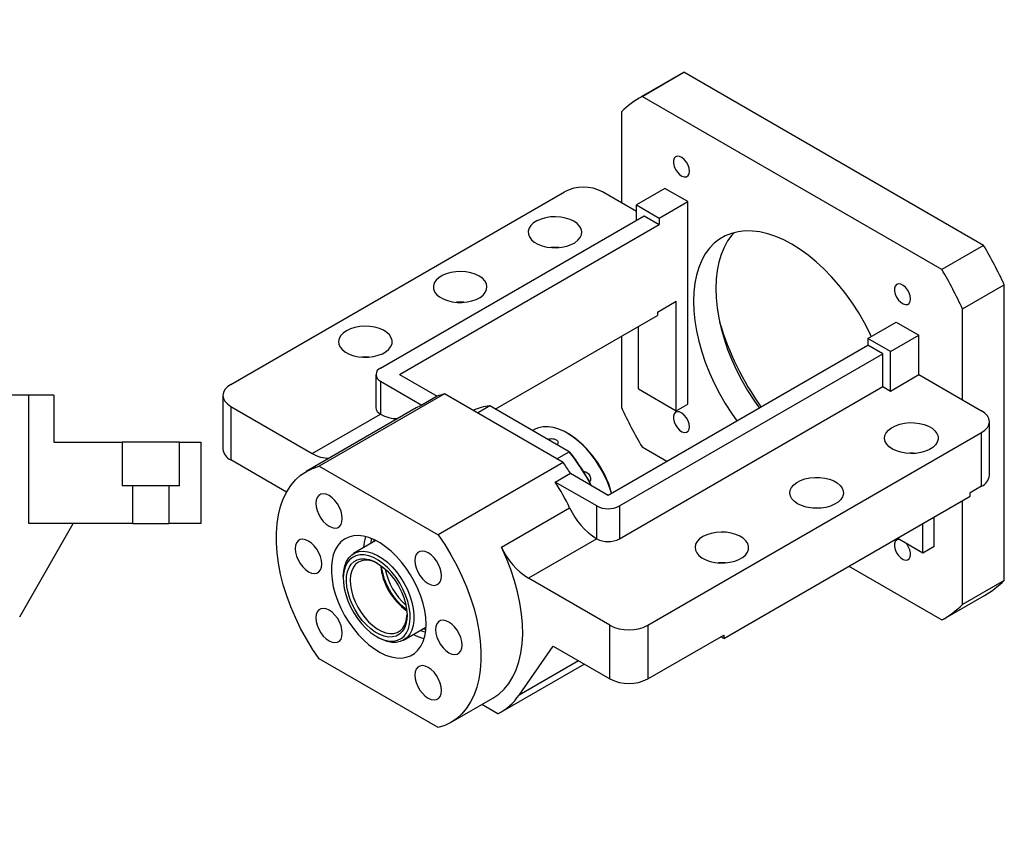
# Model space of a CAD drawing. Header units: millimetres. Extents: x 19 to 332, y 6 to 190.
# Tile 5 of 5: x 170 to 275, y 105 to 190. Entities that reach past the tile are written whole.
import ezdxf

# ---------------------------------------------------------------- set-up
doc = ezdxf.new("R2010")
doc.units = ezdxf.units.MM
doc.layers.add('圖層0', color=7, linetype='Continuous')
doc.styles.add('SLDTEXTSTYLE0', font='TXT', dxfattribs={"width": 0.7})
doc.styles.add('SLDTEXTSTYLE1', font='TXT', dxfattribs={"width": 0.7, "bigfont": 'bigfont'})
doc.styles.add('SLDTEXTSTYLE4', font='TXT', dxfattribs={"width": 0.625, "bigfont": 'bigfont'})

# ---------------------------------------------------------------- blocks, each defined once
blk = doc.blocks.new('SW_NOTE_2')
at = {"layer": '圖層0', "color": 0, "char_height": 2.6458, "attachment_point": 2}
for s, insert, style in [('\\M+19655\\M+196CA\\M+19AA4 BW-BW', (10.62, 3.41), 'SLDTEXTSTYLE1'), ('\\M+194E4\\M+197E1 1 : 3', (10.99, -1.26), 'SLDTEXTSTYLE4')]:
    blk.add_mtext(s, dxfattribs=dict(at, insert=insert, style=style))

msp = doc.modelspace()

# ---------------------------------------------------------------- linework, layer by layer
at = {"color": 7, "linetype": 'Continuous', "lineweight": 25}
for p, q in [((240.6284, 184.2939), (236.1837, 181.728)), ((236.2739, 181.7795), (240.7186, 184.3454)), ((240.6284, 184.2939), (240.7186, 184.3454)), ((272.6784, 165.8954), (240.7186, 184.3454)), ((268.2337, 163.3295), (236.2739, 181.7795)), ((234.0711, 180.135), (234.0711, 170.4531)), ((192.4528, 151.0926), (228.0102, 171.6194)), ((234.0711, 170.4531), (232.0508, 171.6194)), ((238.7178, 171.97), (235.6873, 170.2206)), ((241.1421, 170.5705), (238.7178, 171.97)), ((235.6873, 169.5201), (234.0711, 170.4531)), ((235.6873, 170.2206), (238.1117, 168.821)), ((235.6873, 168.5876), (235.6873, 170.2206)), ((238.1117, 168.821), (241.1421, 170.5705)), ((241.1421, 148.9904), (241.1421, 170.5705)), ((208.4132, 152.8426), (236.4954, 169.0542)), ((236.4954, 169.0542), (238.1117, 168.1211)), ((210.4335, 152.1428), (238.1117, 168.1211)), ((238.1117, 168.821), (238.1117, 168.1211)), ((272.6784, 165.8954), (268.2337, 163.3295)), ((270.4366, 159.1416), (274.8812, 161.7075)), ((274.8812, 130.2123), (274.8812, 161.7075)), ((237.9097, 158.7892), (239.93, 159.9555)), ((239.93, 148.2907), (239.93, 159.9555)), ((220.6373, 148.4682), (237.9097, 158.4393)), ((237.9097, 158.7892), (237.9097, 158.4393)), ((270.4366, 149.4598), (270.4366, 159.1416)), ((260.335, 155.9917), (263.3655, 157.7412)), ((263.3655, 157.7412), (265.7899, 156.3416)), ((235.8894, 150.6233), (235.8894, 157.273)), ((262.7594, 154.5922), (265.7899, 156.3416)), ((265.7899, 152.1423), (265.7899, 156.3416)), ((232.6569, 139.3136), (260.335, 155.2918)), ((234.0711, 156.2233), (234.0711, 148.6398)), ((262.7594, 154.5922), (260.335, 155.9917)), ((260.335, 155.9917), (260.335, 155.2918)), ((261.9513, 154.3588), (260.335, 155.2918)), ((233.869, 138.1473), (261.9513, 154.3588)), ((261.9513, 150.8593), (261.9513, 154.3588)), ((262.7594, 150.3928), (262.7594, 154.5922)), ((207.9111, 152.1428), (207.9111, 148.6434)), ((210.4335, 152.1428), (214.4453, 149.8269)), ((262.7594, 150.3928), (265.7899, 152.1423)), ((265.7899, 152.1423), (270.4366, 149.4598)), ((208.4132, 151.4431), (208.4132, 147.9436)), ((208.4132, 151.4431), (212.8291, 148.8938)), ((215.2206, 150.0792), (201.8866, 142.3816)), ((227.8697, 142.777), (215.2206, 150.0792)), ((233.869, 134.6478), (261.9513, 150.8593)), ((235.8894, 150.6233), (239.93, 148.2907)), ((261.9513, 150.8593), (262.7594, 150.3928)), ((170.9363, 149.9499), (164.3171, 149.9499)), ((170.9363, 136.2833), (170.9363, 149.9499)), ((173.6029, 149.9499), (170.9363, 149.9499)), ((173.6029, 149.9499), (173.6029, 144.9499)), ((191.616, 149.9263), (191.616, 144.2105)), ((214.4453, 149.8269), (212.8291, 148.8938)), ((239.93, 148.2907), (241.1421, 148.9904)), ((270.4366, 149.4598), (272.4569, 148.2935)), ((192.4528, 148.76), (192.4528, 143.0442)), ((192.4528, 148.76), (201.1419, 143.7439)), ((212.2153, 148.5919), (200.4975, 141.8274)), ((201.1419, 143.7439), (208.415, 147.9426)), ((208.4132, 147.9436), (208.415, 147.9426)), ((220.048, 148.8083), (218.7351, 148.0503)), ((228.4972, 143.9307), (220.048, 148.8083)), ((273.2937, 141.4114), (273.2937, 147.1272)), ((224.7421, 146.2562), (224.6055, 146.1773)), ((228.415, 145.8437), (228.314, 145.9021)), ((236.8995, 125.4341), (272.4569, 145.9609)), ((272.4569, 140.2451), (272.4569, 145.9609)), ((173.6029, 144.9499), (180.8809, 144.9499)), ((180.8809, 144.9499), (180.8809, 140.2833)), ((186.9916, 144.9499), (180.8809, 144.9499)), ((186.9916, 140.2833), (186.9916, 144.9499)), ((186.9916, 144.9499), (189.2696, 144.9499)), ((189.2696, 144.9499), (189.2696, 136.2833)), ((227.1842, 143.1728), (228.4972, 143.9307)), ((228.4972, 143.9307), (228.5715, 143.8878)), ((236.2739, 144.4519), (238.9158, 142.9268)), ((198.3884, 139.6177), (192.4528, 143.0442)), ((227.8697, 142.777), (214.5357, 135.0795)), ((201.8866, 142.3816), (214.5357, 135.0795)), ((227.0288, 140.6965), (228.6451, 141.6295)), ((231.4447, 138.1473), (227.0288, 140.6965)), ((228.6451, 141.6295), (232.6569, 139.3136)), ((182.021, 140.2833), (180.8809, 140.2833)), ((182.021, 136.2833), (182.021, 140.2833)), ((185.8516, 140.2833), (182.021, 140.2833)), ((185.8516, 140.2833), (185.8516, 136.2833)), ((186.9916, 140.2833), (185.8516, 140.2833)), ((272.4569, 140.2451), (271.2447, 139.5453)), ((244.9807, 124.0335), (271.2447, 139.1954)), ((270.4366, 127.6465), (270.4366, 138.7289)), ((271.2447, 139.1954), (271.2447, 139.5453)), ((221.2913, 133.745), (228.5644, 137.9436)), ((231.4447, 134.6478), (231.4447, 138.1473)), ((233.869, 138.1473), (233.869, 134.6478)), ((267.4061, 133.8286), (267.4061, 136.9794)), ((169.9588, 126.3447), (175.65, 136.2833)), ((182.021, 136.2833), (170.9363, 136.2833)), ((182.021, 136.2833), (185.8516, 136.2833)), ((189.2696, 136.2833), (185.8516, 136.2833)), ((266.1939, 133.1288), (266.1939, 136.2796)), ((207.9257, 134.4534), (205.5471, 133.0803)), ((231.4429, 134.6488), (224.1698, 130.4502)), ((231.4447, 134.6478), (231.4429, 134.6488)), ((266.1939, 133.1288), (263.4649, 134.7042)), ((267.4061, 133.8286), (266.1939, 133.1288)), ((258.3121, 131.7296), (268.2337, 126.0019)), ((204.4433, 130.6406), (204.4433, 130.4073)), ((232.8589, 125.4341), (224.1698, 130.4502)), ((274.8812, 130.2123), (270.4366, 127.6465)), ((268.3239, 126.0534), (272.7686, 128.6193)), ((210.8752, 123.8507), (213.2538, 125.2238)), ((212.9984, 125.0763), (213.2367, 124.9822)), ((232.8589, 119.7183), (232.8589, 125.4341)), ((236.8995, 125.4341), (236.8995, 119.7183)), ((208.0086, 124.2315), (208.2106, 124.1148)), ((208.5894, 123.9181), (208.2106, 124.1148)), ((236.8995, 119.7183), (244.9807, 124.3835)), ((244.9807, 124.0335), (244.6776, 124.2085)), ((244.9807, 124.3835), (244.9807, 124.0335)), ((223.1751, 118.0028), (226.798, 123.2172)), ((226.798, 123.2172), (232.8589, 119.7183)), ((214.5357, 114.5493), (201.8866, 121.8515)), ((221.2266, 116.1848), (230.1032, 121.3091)), ((215.9248, 115.1036), (220.3695, 117.6694)), ((220.8971, 116.0086), (219.1949, 116.9913))]:
    msp.add_line(p, q, dxfattribs=at)
at = {"color": 8, "linetype": 'Continuous', "lineweight": 25}
msp.add_line((229.5028, 121.6557), (223.1751, 118.0028), dxfattribs=at)
at = {"color": 7, "linetype": 'Continuous', "lineweight": 25, "flags": 128}
for points in [[(241.3267, 173.8085), (241.2886, 174.1228), (241.1775, 174.4532), (241.0035, 174.7703), (240.7818, 175.0461), (240.5323, 175.2559), (240.277, 175.3811), (240.0388, 175.4107), (239.8387, 175.3419), (239.6945, 175.181), (239.6191, 174.9421), (239.6191, 174.6466), (239.6945, 174.3206), (239.8387, 173.9931), (240.0388, 173.6934), (240.277, 173.4478), (240.5323, 173.2784), (240.7818, 173.2001), (241.0035, 173.2199), (241.1775, 173.3361), (241.2886, 173.5383), (241.3267, 173.8085)], [(229.0203, 168.4704), (228.6015, 168.6701), (228.1247, 168.8204), (227.6073, 168.9158), (227.068, 168.9531), (226.5262, 168.9307), (226.0015, 168.8495), (225.513, 168.7125), (225.0781, 168.5246), (224.7127, 168.2926), (224.43, 168.0248), (224.2402, 167.731), (224.1501, 167.4218), (224.1631, 167.1083), (224.2785, 166.8019), (224.4924, 166.5137), (224.7968, 166.254), (225.1809, 166.0323), (225.6307, 165.8565), (226.13, 165.7331), (226.6608, 165.6664), (227.2038, 165.6589), (227.7395, 165.7109), (228.2484, 165.8205), (228.7122, 165.9837), (229.1142, 166.1947), (229.4397, 166.4457), (229.677, 166.7277), (229.8176, 167.0306), (229.8563, 167.3434), (229.7919, 167.6547), (229.6265, 167.9534), (229.3662, 168.2286), (229.0203, 168.4704)], [(260.7098, 156.2081), (260.5442, 156.5561), (259.983, 157.6452), (259.3691, 158.7086), (258.7065, 159.7391), (257.9998, 160.7297), (257.2539, 161.6735), (256.4739, 162.5642), (255.665, 163.3957), (254.8328, 164.1622), (253.983, 164.8585), (253.1214, 165.4799), (252.2538, 166.0222), (251.3863, 166.4816), (250.5247, 166.855), (249.6749, 167.1398), (248.8427, 167.3341), (248.0338, 167.4366), (247.2537, 167.4465), (246.5078, 167.3639), (245.8012, 167.1892), (245.1386, 166.9237), (244.5246, 166.5691), (243.9634, 166.128), (243.4589, 165.6032), (243.0144, 164.9985), (242.6331, 164.3178), (242.3175, 163.566), (242.0697, 162.748), (241.8915, 161.8695), (241.7841, 160.9366), (241.7482, 159.9555), (241.7841, 158.933), (241.8915, 157.876), (242.0697, 156.7918), (242.3175, 155.6878), (242.6331, 154.5715), (243.0144, 153.4506), (243.4589, 152.3327), (243.9634, 151.2254), (244.5246, 150.1363), (245.1386, 149.0729), (245.8012, 148.0424), (246.3737, 147.2321)], [(246.1141, 167.2792), (245.8429, 166.9794), (245.3984, 166.3747), (245.017, 165.6941), (244.7014, 164.9422), (244.4537, 164.1242), (244.2755, 163.2458), (244.1681, 162.3128), (244.1322, 161.3317)], [(218.9188, 162.639), (218.4999, 162.8386), (218.0232, 162.9889), (217.5058, 163.0844), (216.9665, 163.1216), (216.4247, 163.0992), (215.9, 163.0181), (215.4114, 162.881), (214.9766, 162.6931), (214.6112, 162.4611), (214.3285, 162.1933), (214.1387, 161.8995), (214.0486, 161.5903), (214.0615, 161.2768), (214.177, 160.9704), (214.3908, 160.6822), (214.6953, 160.4225), (215.0794, 160.2008), (215.5292, 160.025), (216.0285, 159.9016), (216.5593, 159.8349), (217.1023, 159.8275), (217.638, 159.8795), (218.1469, 159.989), (218.6107, 160.1522), (219.0126, 160.3632), (219.3381, 160.6142), (219.5755, 160.8963), (219.7161, 161.1991), (219.7548, 161.5119), (219.6903, 161.8233), (219.5249, 162.1219), (219.2646, 162.3972), (218.9188, 162.639)], [(264.8982, 160.201), (264.86, 160.5153), (264.749, 160.8457), (264.5749, 161.1628), (264.3532, 161.4386), (264.1037, 161.6484), (263.8485, 161.7736), (263.6102, 161.8032), (263.4101, 161.7345), (263.2659, 161.5735), (263.1905, 161.3346), (263.1905, 161.0391), (263.2659, 160.7131), (263.4101, 160.3857), (263.6102, 160.0859), (263.8485, 159.8403), (264.1037, 159.6709), (264.3532, 159.5926), (264.5749, 159.6124), (264.749, 159.7286), (264.86, 159.9308), (264.8982, 160.201)], [(244.1322, 161.3317), (244.1681, 160.3092), (244.2755, 159.2522), (244.4537, 158.168), (244.7014, 157.064), (245.017, 155.9477), (245.3984, 154.8268), (245.8429, 153.7089), (246.3474, 152.6016), (246.9086, 151.5125), (247.5225, 150.4491), (248.1851, 149.4186), (248.7576, 148.6084)], [(204.7767, 156.8075), (204.4308, 156.5657), (204.1705, 156.2905), (204.0051, 155.9918), (203.9406, 155.6804), (203.9794, 155.3676), (204.12, 155.0648), (204.3573, 154.7827), (204.6828, 154.5317), (205.0847, 154.3208), (205.5485, 154.1576), (206.0575, 154.048), (206.5931, 153.996), (207.1362, 154.0034), (207.6669, 154.0701), (208.1662, 154.1935), (208.6161, 154.3693), (209.0002, 154.591), (209.3046, 154.8507), (209.5184, 155.1389), (209.6339, 155.4454), (209.6468, 155.7588), (209.5567, 156.0681), (209.3669, 156.3619), (209.0842, 156.6296), (208.7188, 156.8616), (208.284, 157.0496), (207.7954, 157.1866), (207.2708, 157.2677), (206.729, 157.2901), (206.1896, 157.2529), (205.6722, 157.1574), (205.1955, 157.0071), (204.7767, 156.8075)], [(207.1978, 154.0081), (206.729, 154.0239), (206.3961, 154.0081)], [(192.4528, 151.0926), (192.0975, 150.8427), (191.8334, 150.5575), (191.6709, 150.2481), (191.616, 149.9263), (191.6709, 149.6045), (191.8334, 149.2951), (192.0975, 149.01), (192.4528, 148.76)], [(241.3267, 146.5891), (241.2886, 146.9034), (241.1775, 147.2338), (241.0035, 147.5509), (240.7818, 147.8267), (240.5323, 148.0365), (240.277, 148.1617), (240.0388, 148.1913), (239.8387, 148.1225), (239.6945, 147.9616), (239.6191, 147.7227), (239.6191, 147.4271), (239.6945, 147.1012), (239.8387, 146.7737), (240.0388, 146.4739), (240.277, 146.2284), (240.5323, 146.059), (240.7818, 145.9807), (241.0035, 146.0005), (241.1775, 146.1167), (241.2886, 146.3189), (241.3267, 146.5891)], [(272.4569, 145.9609), (272.8122, 146.2108), (273.0762, 146.496), (273.2388, 146.8054), (273.2937, 147.1272), (273.2388, 147.449), (273.0762, 147.7584), (272.8122, 148.0436), (272.4569, 148.2935)], [(262.9614, 144.2115), (262.6156, 144.4533), (262.3553, 144.7285), (262.1899, 145.0271), (262.1254, 145.3385), (262.1642, 145.6513), (262.3047, 145.9542), (262.5421, 146.2362), (262.8676, 146.4872), (263.2695, 146.6982), (263.7333, 146.8614), (264.2423, 146.9709), (264.7779, 147.0229), (265.3209, 147.0155), (265.8517, 146.9488), (266.351, 146.8254), (266.8009, 146.6496), (267.1849, 146.4279), (267.4894, 146.1682), (267.7032, 145.88), (267.8187, 145.5736), (267.8316, 145.2601), (267.7415, 144.9509), (267.5517, 144.6571), (267.269, 144.3893), (266.9036, 144.1573), (266.4688, 143.9694), (265.9802, 143.8324), (265.4555, 143.7512), (264.9138, 143.7288), (264.3744, 143.7661), (263.857, 143.8615), (263.3803, 144.0118), (262.9614, 144.2115)], [(233.0066, 139.5155), (232.873, 139.9461), (232.5841, 140.7181), (232.2352, 141.4809), (231.8313, 142.224), (231.378, 142.9368), (230.8817, 143.6093), (230.3493, 144.2322), (229.7883, 144.7967), (229.2066, 145.2948), (228.6124, 145.7196), (228.014, 146.065), (227.4198, 146.3263), (226.8381, 146.4998), (226.2771, 146.583), (225.7447, 146.5748), (225.2484, 146.4753), (224.7951, 146.2859), (224.7421, 146.2562)], [(201.8866, 121.8515), (201.1729, 122.9028), (200.5075, 123.9923), (199.8949, 125.1124), (199.3393, 126.2555), (198.8445, 127.4138), (198.4139, 128.5793), (198.0504, 129.744), (197.7566, 130.8999), (197.5345, 132.0392), (197.3856, 133.1539), (197.3109, 134.2365), (197.3109, 135.2796), (197.3856, 136.2759), (197.5345, 137.2187), (197.7566, 138.1015), (198.0504, 138.9183), (198.4139, 139.6634), (198.8445, 140.3317), (199.3393, 140.9187), (199.8949, 141.4203), (200.5075, 141.8331), (201.1729, 142.1543), (201.8866, 142.3816)], [(252.8599, 138.38), (252.5141, 138.6218), (252.2538, 138.897), (252.0884, 139.1957), (252.0239, 139.507), (252.0626, 139.8198), (252.2032, 140.1227), (252.4406, 140.4047), (252.7661, 140.6557), (253.168, 140.8667), (253.6318, 141.0299), (254.1407, 141.1395), (254.6764, 141.1915), (255.2194, 141.184), (255.7502, 141.1173), (256.2495, 140.9939), (256.6993, 140.8181), (257.0834, 140.5964), (257.3879, 140.3367), (257.6017, 140.0485), (257.7172, 139.7421), (257.7301, 139.4286), (257.64, 139.1194), (257.4502, 138.8256), (257.1675, 138.5578), (256.8021, 138.3258), (256.3673, 138.1379), (255.8787, 138.0009), (255.354, 137.9197), (254.8122, 137.8973), (254.2729, 137.9346), (253.7555, 138.03), (253.2788, 138.1803), (252.8599, 138.38)], [(204.3397, 136.8042), (204.3042, 137.188), (204.1996, 137.5936), (204.0311, 138.0005), (203.8072, 138.3884), (203.5391, 138.7377), (203.2402, 139.031), (202.9255, 139.2537), (202.6108, 139.3944), (202.3119, 139.4462), (202.0437, 139.4064), (201.8198, 139.2771), (201.6513, 139.0647), (201.5467, 138.7799), (201.5112, 138.437), (201.5467, 138.0531), (201.6513, 137.6476), (201.8198, 137.2407), (202.0437, 136.8528), (202.3119, 136.5035), (202.6108, 136.2101), (202.9255, 135.9875), (203.2402, 135.8468), (203.5391, 135.795), (203.8072, 135.8348), (204.0311, 135.9641), (204.1996, 136.1765), (204.3042, 136.4612), (204.3397, 136.8042)], [(242.7584, 134.8811), (242.4126, 134.6393), (242.1522, 134.3641), (241.9868, 134.0654), (241.9224, 133.754), (241.9611, 133.4413), (242.1017, 133.1384), (242.339, 132.8563), (242.6645, 132.6053), (243.0665, 132.3944), (243.5303, 132.2312), (244.0392, 132.1216), (244.5749, 132.0696), (245.1179, 132.077), (245.6487, 132.1437), (246.148, 132.2671), (246.5978, 132.4429), (246.9819, 132.6646), (247.2863, 132.9243), (247.5002, 133.2126), (247.6156, 133.519), (247.6286, 133.8324), (247.5385, 134.1417), (247.3487, 134.4355), (247.066, 134.7032), (246.7006, 134.9352), (246.2657, 135.1232), (245.7772, 135.2602), (245.2525, 135.3413), (244.7107, 135.3637), (244.1714, 135.3265), (243.654, 135.231), (243.1772, 135.0807), (242.7584, 134.8811)], [(202.1503, 131.9643), (202.1148, 132.3482), (202.0102, 132.7538), (201.8417, 133.1607), (201.6178, 133.5485), (201.3496, 133.8979), (201.0507, 134.1912), (200.736, 134.4138), (200.4214, 134.5546), (200.1224, 134.6063), (199.8543, 134.5666), (199.6304, 134.4373), (199.4619, 134.2249), (199.3573, 133.9401), (199.3218, 133.5972), (199.3573, 133.2133), (199.4619, 132.8077), (199.6304, 132.4008), (199.8543, 132.013), (200.1224, 131.6636), (200.4214, 131.3703), (200.736, 131.1477), (201.0507, 131.0069), (201.3496, 130.9552), (201.6178, 130.9949), (201.8417, 131.1243), (202.0102, 131.3366), (202.1148, 131.6214), (202.1503, 131.9643)], [(213.2619, 125.5497), (213.2265, 126.26), (213.1206, 127.0012), (212.9459, 127.763), (212.7046, 128.5347), (212.4003, 129.3054), (212.0372, 130.0643), (211.6204, 130.8007), (211.1557, 131.5044), (210.6496, 132.1654), (210.1094, 132.7745), (209.5425, 133.3231), (208.9569, 133.8035), (208.3608, 134.2089), (207.7627, 134.5338), (207.1708, 134.7734), (206.5936, 134.9245), (206.039, 134.9849), (205.515, 134.9538), (205.0287, 134.8317), (204.5872, 134.6201), (204.1966, 134.3222), (203.8622, 133.942), (203.589, 133.485), (203.3806, 132.9575), (203.2401, 132.3669), (203.1693, 131.7216), (203.1693, 131.0306), (203.2401, 130.3035), (203.3806, 129.5507), (203.589, 128.7826), (203.8622, 128.0101), (204.1966, 127.2439), (204.5872, 126.4949), (205.0287, 125.7736), (205.515, 125.0901), (206.039, 124.4539), (206.5936, 123.8741), (207.1708, 123.3587), (207.7627, 122.915), (208.3608, 122.5492), (208.9569, 122.2664), (209.5425, 122.0707), (210.1094, 121.9648), (210.6496, 121.9501), (211.1557, 122.0269), (211.6204, 122.194), (212.0372, 122.4492), (212.4003, 122.7889), (212.7046, 123.2082), (212.9459, 123.7013), (213.1206, 124.2613), (213.2265, 124.8804), (213.2619, 125.5497)], [(207.4445, 134.6729), (207.3729, 134.325), (207.343, 134.117)], [(207.7079, 134.5594), (207.7002, 134.5139), (207.6703, 134.3059)], [(214.5357, 135.0795), (215.2494, 134.0281), (215.9148, 132.9386), (216.5275, 131.8185), (217.0831, 130.6754), (217.5779, 129.5171), (218.0085, 128.3516), (218.3719, 127.1869), (218.6657, 126.031), (218.8878, 124.8917), (219.0367, 123.777), (219.1115, 122.6944), (219.1115, 121.6513), (219.0367, 120.655), (218.8878, 119.7122), (218.6657, 118.8294), (218.3719, 118.0126), (218.0085, 117.2676), (217.5779, 116.5992), (217.0831, 116.0122), (216.5275, 115.5106), (215.9148, 115.0978), (215.2494, 114.7766), (214.5357, 114.5493)], [(263.6704, 134.5856), (263.6102, 134.5838), (263.4101, 134.515), (263.2659, 134.3541), (263.1905, 134.1152), (263.1905, 133.8196), (263.2659, 133.4937), (263.4101, 133.1662), (263.6102, 132.8664), (263.8485, 132.6209), (264.1037, 132.4515), (264.3532, 132.3732), (264.5749, 132.393), (264.749, 132.5092), (264.86, 132.7114), (264.8982, 132.9816), (264.8982, 132.9816)], [(204.4433, 130.6406), (204.4433, 130.6587), (204.4822, 131.2416), (204.5936, 131.7705), (204.7755, 132.2351), (205.0242, 132.6263), (205.3349, 132.9365), (205.7016, 133.1597), (206.1172, 133.2915), (206.5735, 133.3294), (207.0617, 133.2726), (207.5723, 133.1223), (208.0953, 132.8813), (208.6206, 132.5543), (209.1379, 132.1478), (209.6371, 131.6696), (210.1087, 131.1291), (210.5432, 130.5367), (210.9324, 129.9039), (211.2686, 129.2432), (211.5453, 128.5674), (211.7571, 127.8895), (211.8999, 127.2229), (211.9709, 126.5805), (211.9687, 125.9747), (211.8934, 125.4174), (211.7464, 124.9195), (211.5306, 124.4906), (211.2502, 124.139), (210.9107, 123.8716), (210.5185, 123.6937), (210.0815, 123.6086), (209.6081, 123.6181), (209.1075, 123.7219), (208.5894, 123.9181), (208.5894, 123.9181)], [(214.9111, 130.7014), (214.8756, 131.0853), (214.7711, 131.4908), (214.6026, 131.8977), (214.3786, 132.2856), (214.1105, 132.635), (213.8116, 132.9283), (213.4969, 133.1509), (213.1822, 133.2916), (212.8833, 133.3434), (212.6151, 133.3036), (212.3912, 133.1743), (212.2227, 132.962), (212.1181, 132.6772), (212.0827, 132.3342), (212.1181, 131.9504), (212.2227, 131.5448), (212.3912, 131.1379), (212.6151, 130.7501), (212.8833, 130.4007), (213.1822, 130.1074), (213.4969, 129.8847), (213.8116, 129.744), (214.1105, 129.6922), (214.3786, 129.732), (214.6026, 129.8613), (214.7711, 130.0737), (214.8756, 130.3585), (214.9111, 130.7014)], [(220.3695, 117.6694), (220.389, 117.6807), (221.0125, 118.1084), (221.5761, 118.6288), (222.0756, 119.2382), (222.5076, 119.9321), (222.8688, 120.7058), (223.1568, 121.5535), (223.3695, 122.4692), (223.5053, 123.4463), (223.5632, 124.4779), (223.5429, 125.5565), (223.4445, 126.6744), (223.2686, 127.8235), (223.0167, 128.9956), (222.6903, 130.1824), (222.292, 131.3752), (221.8246, 132.5656), (221.2913, 133.745)], [(208.3671, 124.0453), (208.8684, 123.8564), (209.3522, 123.759), (209.8086, 123.7551), (210.2284, 123.8446), (210.603, 124.0259), (210.9248, 124.2952), (211.1873, 124.6469), (211.3851, 125.0741), (211.5141, 125.5679), (211.5718, 126.1183), (211.557, 126.7141), (211.4699, 127.3432), (211.3124, 127.9928), (211.0876, 128.6496), (210.8002, 129.3003), (210.456, 129.9316), (210.0619, 130.5307), (209.6261, 131.0854), (209.1573, 131.5844), (208.6652, 132.0175), (208.1597, 132.3759), (207.6512, 132.6524), (207.1499, 132.8412), (206.6661, 132.9386), (206.2097, 132.9426), (205.7899, 132.853), (205.4153, 132.6718), (205.0934, 132.4025), (204.831, 132.0507), (204.6332, 131.6236), (204.5042, 131.1298), (204.4465, 130.5794), (204.4613, 129.9835), (204.5484, 129.3544), (204.7059, 128.7049), (204.9306, 128.0481), (205.2181, 127.3974), (205.5623, 126.766), (205.9564, 126.1669), (206.3922, 125.6122), (206.861, 125.1133), (207.3531, 124.6801), (207.8586, 124.3217), (208.3671, 124.0453)], [(208.3337, 124.4476), (207.8507, 124.712), (207.3713, 125.0577), (206.9061, 125.4769), (206.4656, 125.9603), (206.0595, 126.497), (205.697, 127.075), (205.3861, 127.6816), (205.1339, 128.303), (204.9458, 128.9255), (204.8262, 129.535), (204.7777, 130.1181), (204.8014, 130.6617), (204.8967, 131.1536), (205.0616, 131.5828), (205.2923, 131.9398), (205.5837, 132.2166), (205.9293, 132.407), (206.3213, 132.5067), (206.7511, 132.5135), (207.2089, 132.4274), (207.6846, 132.2501), (208.1676, 131.9856), (208.647, 131.6399), (209.1122, 131.2208), (209.5527, 130.7374), (209.9588, 130.2007), (210.3213, 129.6226), (210.6322, 129.0161), (210.8844, 128.3946), (211.0725, 127.7722), (211.1921, 127.1626), (211.2406, 126.5795), (211.2169, 126.036), (211.1215, 125.5441), (210.9567, 125.1148), (210.726, 124.7578), (210.4346, 124.4811), (210.089, 124.2907), (209.697, 124.191), (209.2672, 124.1841), (208.8094, 124.2703), (208.3337, 124.4476)], [(208.1123, 132.0201), (207.677, 132.2185), (207.2279, 132.3432), (206.8019, 132.3771), (206.4089, 132.3192), (206.0581, 132.171), (205.7578, 131.936), (205.515, 131.6196), (205.3354, 131.2293), (205.2232, 130.7742), (205.181, 130.265), (205.2099, 129.7136), (205.3091, 129.133), (205.4763, 128.5367), (205.7077, 127.9387), (205.9977, 127.3531), (206.3396, 126.7936), (206.7254, 126.2732), (207.1459, 125.8043), (207.5915, 125.3977), (208.0516, 125.063), (208.5154, 124.808), (208.5154, 124.808)], [(245.1795, 132.0817), (244.7107, 132.0975), (244.3779, 132.0817)], [(204.3397, 124.5967), (204.3042, 124.9805), (204.1996, 125.3861), (204.0311, 125.793), (203.8072, 126.1809), (203.5391, 126.5302), (203.2402, 126.8236), (202.9255, 127.0462), (202.6108, 127.1869), (202.3119, 127.2387), (202.0437, 127.1989), (201.8198, 127.0696), (201.6513, 126.8572), (201.5467, 126.5724), (201.5112, 126.2295), (201.5467, 125.8456), (201.6513, 125.4401), (201.8198, 125.0332), (202.0437, 124.6453), (202.3119, 124.296), (202.6108, 124.0026), (202.9255, 123.78), (203.2402, 123.6393), (203.5391, 123.5875), (203.8072, 123.6273), (204.0311, 123.7566), (204.1996, 123.969), (204.3042, 124.2538), (204.3397, 124.5967)], [(208.5154, 124.808), (208.9721, 124.6388), (209.411, 124.5593), (209.8217, 124.5714), (210.1947, 124.6747), (210.5212, 124.8668), (210.7935, 125.1434), (211.0054, 125.4977), (211.1517, 125.9217), (211.2291, 126.4052), (211.24, 126.6022)], [(217.1005, 123.3337), (217.0651, 123.7176), (216.9605, 124.1232), (216.792, 124.5301), (216.5681, 124.9179), (216.2999, 125.2673), (216.001, 125.5606), (215.6863, 125.7832), (215.3716, 125.924), (215.0727, 125.9757), (214.8046, 125.936), (214.5806, 125.8067), (214.4121, 125.5943), (214.3075, 125.3095), (214.2721, 124.9666), (214.3075, 124.5827), (214.4121, 124.1771), (214.5806, 123.7702), (214.8046, 123.3824), (215.0727, 123.033), (215.3716, 122.7397), (215.6863, 122.5171), (216.001, 122.3764), (216.2999, 122.3246), (216.5681, 122.3643), (216.792, 122.4937), (216.9605, 122.706), (217.0651, 122.9908), (217.1005, 123.3337)], [(212.6711, 124.8874), (213.1202, 124.7222), (213.2033, 124.6973)], [(214.9111, 118.4939), (214.8756, 118.8778), (214.7711, 119.2833), (214.6026, 119.6902), (214.3786, 120.0781), (214.1105, 120.4275), (213.8116, 120.7208), (213.4969, 120.9434), (213.1822, 121.0841), (212.8833, 121.1359), (212.6151, 121.0961), (212.3912, 120.9668), (212.2227, 120.7545), (212.1181, 120.4697), (212.0827, 120.1267), (212.1181, 119.7429), (212.2227, 119.3373), (212.3912, 118.9304), (212.6151, 118.5426), (212.8833, 118.1932), (213.1822, 117.8999), (213.4969, 117.6772), (213.8116, 117.5365), (214.1105, 117.4847), (214.3786, 117.5245), (214.6026, 117.6538), (214.7711, 117.8662), (214.8756, 118.151), (214.9111, 118.4939)]]:
    msp.add_lwpolyline(points, dxfattribs=at)
at = {"color": 7, "linetype": 'Continuous', "lineweight": 25}
for centre, radius, start, end in [((241.6401, 172.2939), 10.8983, 119.497709, 133.988715), ((230.0305, 167.7203), 4.3915, 62.609682, 117.390331), ((224.8341, 138.0558), 55.3544, 25.294869, 30.194228), ((227, 160.762), 4.9254, 85.332041, 94.667897), ((220.3895, 135.49), 55.3544, 25.294869, 30.194228), ((216.8985, 154.9309), 4.925, 85.331756, 94.668244), ((274.438, 166.6973), 31.2093, 196.685761, 215.193987), ((208.6788, 152.1428), 0.7485, 110.783345, 249.216716), ((216.4927, 144.8531), 5.3787, 103.679694, 112.37331), ((208.769, 148.7289), 0.8622, 185.695011, 245.625299), ((210.0816, 150.5311), 3.0786, 237.224221, 273.126044), ((214.7995, 144.1138), 5.1702, 112.402612, 119.988706), ((220.3345, 144.4979), 4.3199, 93.80234, 118.194251), ((284.1182, 172.2915), 55.3544, 205.294869, 210.194228), ((222.5176, 136.6906), 10.8885, 15.109202, 57.206148), ((193.0458, 144.3531), 1.4369, 185.694365, 245.625824), ((202.8085, 146.3324), 3.0786, 237.224221, 273.126044), ((212.3948, 130.8823), 20.7255, 27.258434, 39.019363), ((212.6251, 131.0145), 20.4942, 27.077831, 38.913249), ((264.9817, 138.836), 4.925, 85.331658, 94.66828), ((206.4588, 127.4746), 26.3171, 32.538147, 35.553491), ((204.5634, 126.3601), 26.65, 25.763192, 32.544159), ((271.8638, 141.554), 1.437, 294.37455, 354.305356), ((235.5528, 141.1442), 7.6864, 204.607134, 237.676844), ((232.6569, 140.4868), 2.6349, 242.609606, 297.390374), ((254.8802, 133.0049), 4.9246, 85.331373, 94.668627), ((211.695, 133.4715), 5.0966, 163.94578, 177.544716), ((232.6569, 136.9873), 2.6349, 242.609606, 297.390374), ((228.2797, 136.9455), 7.6864, 204.607134, 237.676844), ((263.0096, 132.8873), 1.8909, 2.858131, 42.279438), ((267.3081, 138.0582), 10.9046, 300.049902, 313.98674), ((262.8675, 135.4876), 10.8983, 299.497709, 313.988715), ((234.8792, 129.3332), 4.3915, 242.609632, 297.390343), ((214.3188, 129.0588), 5.1814, 242.561729, 255.936999), ((234.8792, 123.6174), 4.3915, 242.609632, 297.390343), ((218.2055, 121.3815), 6.0094, 296.609055, 325.788461)]:
    msp.add_arc(centre, radius, start, end, dxfattribs=at)
at = {"color": 8, "linetype": 'Continuous', "lineweight": 25}
for centre, radius, start, end in [((215.061, 132.4198), 6.6669, 185.223535, 234.771088), ((215.7599, 132.8233), 6.9957, 191.603027, 228.391596)]:
    msp.add_arc(centre, radius, start, end, dxfattribs=at)
at = {"color": 7, "linetype": 'Continuous', "lineweight": 25}
for points, knots in [([(226.2278, 145.2408), (226.2452, 145.2486), (226.3277, 145.2857), (226.5162, 145.3168), (226.7611, 145.321), (226.9684, 145.2797), (227.0706, 145.2288), (227.1111, 145.2086)], [0, 0, 0, 0, 0.067962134, 0.321726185, 0.576639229, 0.832091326, 1, 1, 1, 1]), ([(227.1111, 145.2086), (227.1633, 145.1713), (227.2677, 145.0966), (227.332, 144.9478), (227.3241, 144.796), (227.2534, 144.7098), (227.2194, 144.6684)], [0, 0, 0, 0, 0.254202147, 0.508371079, 0.76336546, 1, 1, 1, 1]), ([(230.0261, 141.8096), (230.0812, 141.8102), (230.2066, 141.8117), (230.405, 141.724), (230.5883, 141.571), (230.7202, 141.3655), (230.787, 141.1323), (230.7765, 140.9035), (230.7328, 140.7437), (230.6805, 140.6862), (230.6737, 140.6788)], [0, 0, 0, 0, 0.11310061, 0.25748781, 0.40217288, 0.5463677, 0.69005142, 0.83399332, 0.97856384, 1, 1, 1, 1]), ([(211.1704, 127.1205), (211.0324, 127.2283), (210.752, 127.4473), (210.3446, 127.8559), (209.9558, 128.3165), (209.5988, 128.8219), (209.2813, 129.3598), (209.0107, 129.9187), (208.7911, 130.4872), (208.6338, 131.0491), (208.5478, 131.4544), (208.5333, 131.6583), (208.5311, 131.6899)], [0, 0, 0, 0, 0.10566435, 0.21469561, 0.32394086, 0.43335078, 0.54285298, 0.65236695, 0.76178503, 0.87101986, 0.97999123, 1, 1, 1, 1])]:
    msp.add_open_spline(points, degree=3, knots=knots, dxfattribs=at)

# ---------------------------------------------------------------- block references
at = {"layer": '圖層0'}
msp.add_blockref('SW_NOTE_2', (140.9637, 112.9179), dxfattribs=at)

# ---------------------------------------------------------------- texts
at = {"layer": '圖層0', "color": 7, "insert": (127.4628, 189.8242), "char_height": 6.87917, "attachment_point": 1, "style": 'SLDTEXTSTYLE0'}
msp.add_mtext('MBCK30L-I', dxfattribs=at)

doc.saveas('drawing.dxf')
